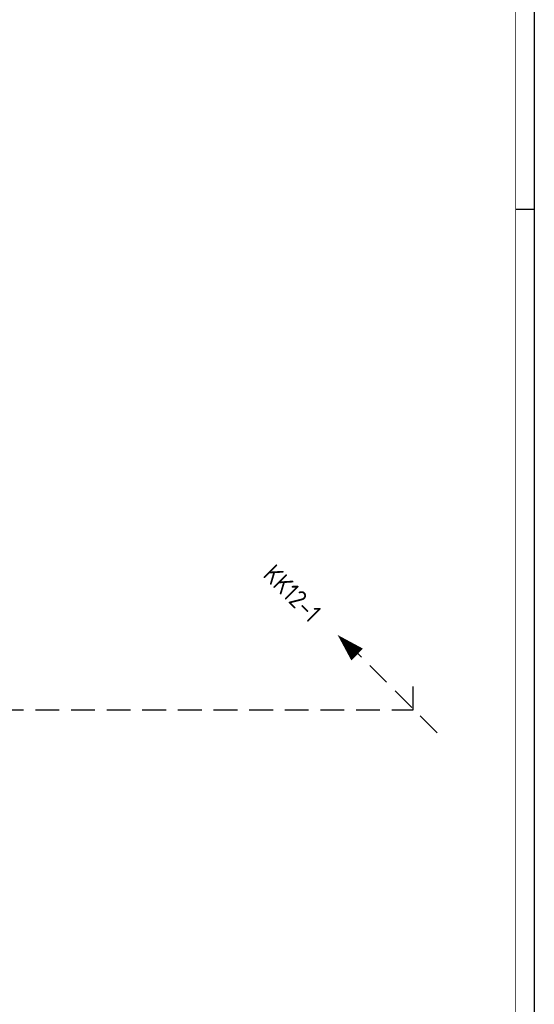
# Model space of a CAD drawing. Header units: millimetres. Extents: x -6587 to 112885, y 244 to 84344.
# Tile 49 of 50: x 98559 to 112313, y 37920 to 64202. Entities that reach past the tile are written whole.
import ezdxf
from ezdxf.enums import TextEntityAlignment as Align

# ---------------------------------------------------------------- set-up
doc = ezdxf.new("R2010")
doc.units = ezdxf.units.MM
doc.header["$LTSCALE"] = 100
doc.linetypes.add('HIDDEN', pattern=[9.525, 6.35, -3.175])
doc.layers.get('0').update_dxf_attribs({"linetype": 'CONTINUOUS'})
for name, color, linetype in [('LIJN025', 10, 'CONTINUOUS'), ('LIJN050', 90, 'CONTINUOUS'), ('LIJN070', 130, 'CONTINUOUS'), ('TEKST25', 10, 'CONTINUOUS'), ('TEKST35', 50, 'CONTINUOUS'), ('TEKST50', 3, 'CONTINUOUS')]:
    doc.layers.add(name, color=color, linetype=linetype)
doc.styles.add('ISO', font='ISO.SHX')
doc.styles.add('MAATVOERING', font='iso.shx')
doc.styles.add('ROMAND', font='romand')

# ---------------------------------------------------------------- blocks, each defined once
blk = doc.blocks.new('A0-G')
at = {"layer": 'LIJN025'}
blk.add_line((1184, 589), (1189, 589), dxfattribs=at)
blk.add_lwpolyline([(1189, 841), (1189, 0), (0, 0), (0, 841)], close=True, dxfattribs=at)
at = {"layer": 'LIJN050', "const_width": 0.2}
blk.add_lwpolyline([(1184, 836), (25, 836), (25, 5), (1184, 5)], close=True, dxfattribs=at)
at = {"layer": 'TEKST25', "style": 'ROMAND', "width": 2.899115}
blk.add_attdef('STATUS', text='', height=2.5, dxfattribs=at).set_placement((1143, 71.5), (1182, 71.5), align=Align.FIT)
at = {"layer": 'TEKST25', "style": 'ISO'}
for tag, p in [('E', (1144.25, 66)), ('NAAM-E', (1155.75, 66)), ('DATUM-E', (1174, 66)), ('D', (1144.25, 61)), ('NAAM-D', (1155.75, 61)), ('DATUM-D', (1174, 61)), ('C', (1144.25, 56)), ('NAAM-C', (1155.75, 56)), ('DATUM-C', (1174, 56)), ('B', (1144.25, 51)), ('NAAM-B', (1155.75, 51)), ('DATUM-B', (1174, 51)), ('A', (1144.25, 46)), ('NAAM-A', (1155.75, 46)), ('DATUM-A', (1174, 46))]:
    blk.add_attdef(tag, text='', height=2.5, dxfattribs=at).set_placement(p, align=Align.CENTER)
for tag, p in [('DATUM', (1021.75, 36.25)), ('SCHAAL', (1057, 36.25)), ('GETEKEND', (1087.25, 36.25)), ('GECONTOL.', (1122, 36.25)), ('FORMAAT', (1152.25, 28.25))]:
    blk.add_attdef(tag, p, '', height=2.5, dxfattribs=at)
at = {"layer": 'TEKST35', "style": 'ISO'}
for tag, p in [('PROJECT', (1023.5, 72.5)), ('PLAATS', (1023.5, 63.5)), ('INSTALLATIE-REGEL1', (1023.5, 52.5)), ('INSTALLATIE-REGEL2', (1023.5, 43.5))]:
    blk.add_attdef(tag, p, '', height=4, dxfattribs=at)
blk.add_attdef('PROJ.NR.', text='', height=4, dxfattribs=at).set_placement((1170, 23), align=Align.CENTER)
at = {"layer": 'TEKST50', "style": 'ISO'}
blk.add_attdef('FILE-NAAM', text='', height=5, dxfattribs=at).set_placement((1162.5, 7.5), align=Align.CENTER)

msp = doc.modelspace()

# ---------------------------------------------------------------- linework, layer by layer
at = {"layer": 'LIJN050'}
msp.add_lwpolyline([(107057.7, 47776.9, 0, 441.4, 0), (107578.2, 47256.8, 441.4, 441.4, 0)], format="xyseb", dxfattribs=at)
at = {"layer": 'LIJN070', "linetype": 'HIDDEN'}
for p, q in [((109713.6, 45168.6), (107099.2, 47781)), ((109076.9, 45781.2), (109076.9, 46399.4)), ((82787.2, 45781.2), (109076.9, 45781.2))]:
    msp.add_line(p, q, dxfattribs=at)

# ---------------------------------------------------------------- block references
at = {"xscale": 100, "yscale": 100, "zscale": 100}
msp.add_blockref('A0-G', (-6587, 243.8), dxfattribs=at)

# ---------------------------------------------------------------- texts
at = {"layer": 'TEKST50', "style": 'MAATVOERING'}
msp.add_text('KK12-1', height=500, rotation=315.0216, dxfattribs=at).set_placement((105030.9, 49351.6))

doc.saveas('drawing.dxf')
